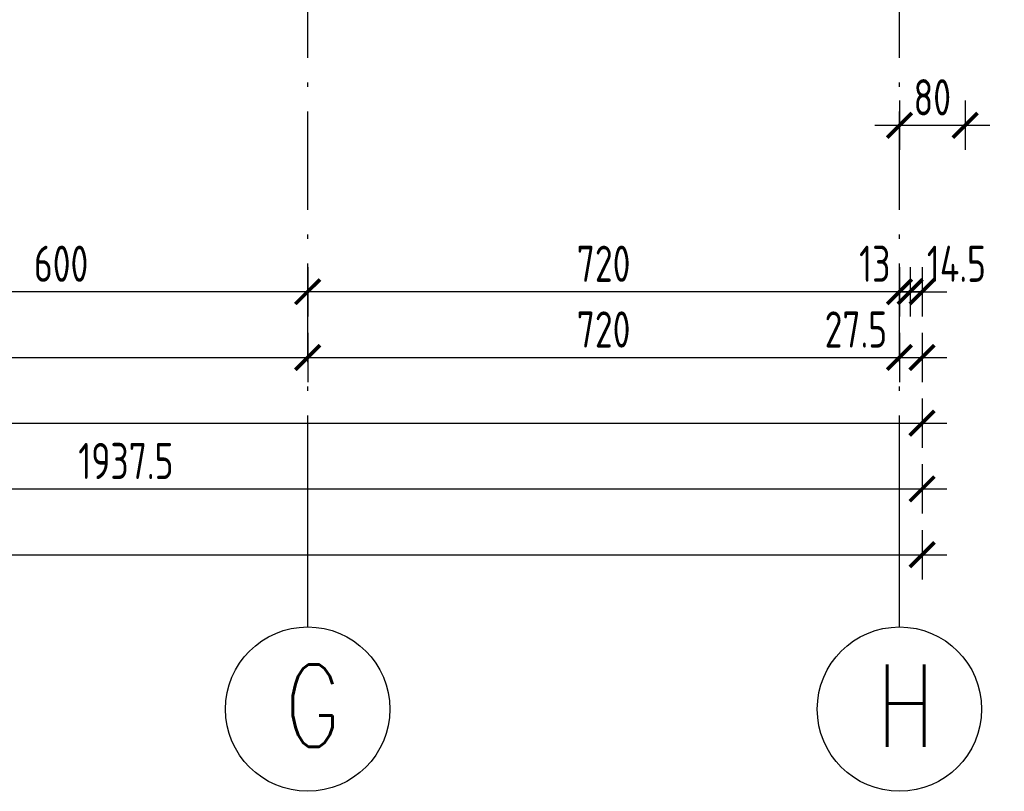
# Model space of a CAD drawing. Extents: x 153948 to 285449, y -89387 to -60195.
# Tile 66 of 100: x 259210 to 260408, y -87017 to -86078. Entities that reach past the tile are written whole.
import ezdxf

# ---------------------------------------------------------------- set-up
doc = ezdxf.new("R2010")
doc.units = 0
doc.header["$LTSCALE"] = 100
doc.header["$MEASUREMENT"] = 0
doc.header["$PDMODE"] = 1
doc.linetypes.add('ACAD_ISO10W100', pattern=[18.5, 12, -3, 0.5, -3])
doc.layers.get('0').update_dxf_attribs({"linetype": 'CONTINUOUS'})
doc.layers.get('DEFPOINTS').update_dxf_attribs({"linetype": 'CONTINUOUS'})
for name, color, linetype in [('OSIE', 8, 'ACAD_ISO10W100'), ('TEXT1', 2, 'CONTINUOUS'), ('WYMIARY', 1, 'CONTINUOUS')]:
    doc.layers.add(name, color=color, linetype=linetype)
doc.styles.add('STYLE2', font='isocp.shx', dxfattribs={"width": 0.8})
doc.styles.add('TXT3', font='SIMPLEX.SHX', dxfattribs={"width": 0.75, "height": 40})
doc.dimstyles.new('KRESKI_100', dxfattribs={"dimscale": 20, "dimtxt": 2.2, "dimasz": 1.5, "dimexe": 1.5, "dimexo": 1.5, "dimgap": 0.6, "dimtad": 1, "dimdec": 1, "dimrnd": 0.5, "dimdsep": 46, "dimtxsty": 'STYLE2', "dimblk1": 'ARCHTICK', "dimblk2": 'ARCHTICK', "dimsah": 1, "dimcen": 2.5, "dimdle": 1.5, "dimclrd": 10, "dimclre": 10, "dimclrt": 15, "dimadec": 0, "dimazin": 0, "dimtfac": 1, "dimtdec": 1, "dimtmove": 1, "dimatfit": 3, "dimldrblk": 'ARCHTICK', "dimfxl": 1.5, "dimfxlon": 1, "dimtolj": 1, "dimtzin": 0, "dimarcsym": 0})

# ---------------------------------------------------------------- blocks, each defined once
blk = doc.blocks.new('_ARCHTICK')
at = {"color": 0, "linetype": 'ByBlock', "const_width": 0.15}
blk.add_lwpolyline([(-0.5, -0.5), (0.5, 0.5)], dxfattribs=at)
blk = doc.blocks.new('*D20')
at = {"layer": 'DEFPOINTS', "color": 0, "ltscale": 0.1, "transparency": 16777216}
for p in [(248692.9, -85703), (260307.9, -85703), (260307.9, -86729)]:
    blk.add_point(p, dxfattribs=at)
at = {"layer": 'WYMIARY', "color": 10, "lineweight": -2, "ltscale": 0.1, "transparency": 16777216}
for p, q in [((248692.9, -86699), (248692.9, -86759)), ((260307.9, -86699), (260307.9, -86759)), ((248662.9, -86729), (260337.9, -86729))]:
    blk.add_line(p, q, dxfattribs=at)
at = {"layer": 'WYMIARY', "color": 10, "lineweight": -2, "ltscale": 0.1, "transparency": 16777216, "xscale": 30, "yscale": 30, "zscale": 30, "rotation": 180}
blk.add_blockref('_ARCHTICK', (248692.9, -86729), dxfattribs=at)
at = {"layer": 'WYMIARY', "color": 10, "lineweight": -2, "ltscale": 0.1, "transparency": 16777216, "xscale": 30, "yscale": 30, "zscale": 30}
blk.add_blockref('_ARCHTICK', (260307.9, -86729), dxfattribs=at)
at = {"layer": 'WYMIARY', "color": 15, "ltscale": 0.1, "transparency": 16777216, "insert": (254500.4, -86695), "char_height": 44, "attachment_point": 5, "style": 'STYLE2'}
blk.add_mtext('\\A1;11615', dxfattribs=at)
blk = doc.blocks.new('*D33')
at = {"layer": 'DEFPOINTS', "color": 0, "ltscale": 0.1, "transparency": 16777216}
for p in [(260307.9, -85703), (258370.4, -86301.9), (260307.9, -86649)]:
    blk.add_point(p, dxfattribs=at)
at = {"layer": 'WYMIARY', "color": 10, "lineweight": -2, "ltscale": 0.1, "transparency": 16777216}
for p, q in [((258370.4, -86619), (258370.4, -86679)), ((260307.9, -86619), (260307.9, -86679)), ((258340.4, -86649), (260337.9, -86649))]:
    blk.add_line(p, q, dxfattribs=at)
at = {"layer": 'WYMIARY', "color": 10, "lineweight": -2, "ltscale": 0.1, "transparency": 16777216, "xscale": 30, "yscale": 30, "zscale": 30, "rotation": 180}
blk.add_blockref('_ARCHTICK', (258370.4, -86649), dxfattribs=at)
at = {"layer": 'WYMIARY', "color": 10, "lineweight": -2, "ltscale": 0.1, "transparency": 16777216, "xscale": 30, "yscale": 30, "zscale": 30}
blk.add_blockref('_ARCHTICK', (260307.9, -86649), dxfattribs=at)
at = {"layer": 'WYMIARY', "color": 15, "ltscale": 0.1, "transparency": 16777216, "insert": (259339.2, -86615), "char_height": 44, "attachment_point": 5, "style": 'STYLE2'}
blk.add_mtext('\\A1;1937.5', dxfattribs=at)
blk = doc.blocks.new('*D40')
at = {"layer": 'DEFPOINTS', "color": 0, "ltscale": 0.1, "transparency": 16777216}
for p in [(255925.4, -85703), (260307.9, -85703), (260307.9, -86569)]:
    blk.add_point(p, dxfattribs=at)
at = {"layer": 'WYMIARY', "color": 10, "lineweight": -2, "ltscale": 0.1, "transparency": 16777216}
for p, q in [((255925.4, -86539), (255925.4, -86599)), ((260307.9, -86539), (260307.9, -86599)), ((255895.4, -86569), (260337.9, -86569))]:
    blk.add_line(p, q, dxfattribs=at)
at = {"layer": 'WYMIARY', "color": 10, "lineweight": -2, "ltscale": 0.1, "transparency": 16777216, "xscale": 30, "yscale": 30, "zscale": 30, "rotation": 180}
blk.add_blockref('_ARCHTICK', (255925.4, -86569), dxfattribs=at)
at = {"layer": 'WYMIARY', "color": 10, "lineweight": -2, "ltscale": 0.1, "transparency": 16777216, "xscale": 30, "yscale": 30, "zscale": 30}
blk.add_blockref('_ARCHTICK', (260307.9, -86569), dxfattribs=at)
at = {"layer": 'WYMIARY', "color": 15, "ltscale": 0.1, "transparency": 16777216, "insert": (258116.7, -86535), "char_height": 44, "attachment_point": 5, "style": 'STYLE2'}
blk.add_mtext('\\A1;4382.5', dxfattribs=at)
blk = doc.blocks.new('*D48')
at = {"layer": 'DEFPOINTS', "color": 0, "ltscale": 0.1, "transparency": 16777216}
for p in [(257760.4, -86409), (259560.4, -86409), (259560.4, -86489)]:
    blk.add_point(p, dxfattribs=at)
at = {"layer": 'WYMIARY', "color": 10, "lineweight": -2, "ltscale": 0.1, "transparency": 16777216}
for p, q in [((257760.4, -86459), (257760.4, -86519)), ((259560.4, -86459), (259560.4, -86519)), ((257730.4, -86489), (259590.4, -86489))]:
    blk.add_line(p, q, dxfattribs=at)
at = {"layer": 'WYMIARY', "color": 10, "lineweight": -2, "ltscale": 0.1, "transparency": 16777216, "xscale": 30, "yscale": 30, "zscale": 30, "rotation": 180}
blk.add_blockref('_ARCHTICK', (257760.4, -86489), dxfattribs=at)
at = {"layer": 'WYMIARY', "color": 10, "lineweight": -2, "ltscale": 0.1, "transparency": 16777216, "xscale": 30, "yscale": 30, "zscale": 30}
blk.add_blockref('_ARCHTICK', (259560.4, -86489), dxfattribs=at)
at = {"layer": 'WYMIARY', "color": 15, "ltscale": 0.1, "transparency": 16777216, "insert": (258660.4, -86455), "char_height": 44, "attachment_point": 5, "style": 'STYLE2'}
blk.add_mtext('\\A1;1800', dxfattribs=at)
blk = doc.blocks.new('*D49')
at = {"layer": 'DEFPOINTS', "color": 0, "ltscale": 0.1, "transparency": 16777216}
for p in [(259560.4, -86409), (260280.4, -86409), (260280.4, -86489)]:
    blk.add_point(p, dxfattribs=at)
at = {"layer": 'WYMIARY', "color": 10, "lineweight": -2, "ltscale": 0.1, "transparency": 16777216}
for p, q in [((259560.4, -86459), (259560.4, -86519)), ((260280.4, -86459), (260280.4, -86519)), ((259530.4, -86489), (260310.4, -86489))]:
    blk.add_line(p, q, dxfattribs=at)
at = {"layer": 'WYMIARY', "color": 10, "lineweight": -2, "ltscale": 0.1, "transparency": 16777216, "xscale": 30, "yscale": 30, "zscale": 30, "rotation": 180}
blk.add_blockref('_ARCHTICK', (259560.4, -86489), dxfattribs=at)
at = {"layer": 'WYMIARY', "color": 10, "lineweight": -2, "ltscale": 0.1, "transparency": 16777216, "xscale": 30, "yscale": 30, "zscale": 30}
blk.add_blockref('_ARCHTICK', (260280.4, -86489), dxfattribs=at)
at = {"layer": 'WYMIARY', "color": 15, "ltscale": 0.1, "transparency": 16777216, "insert": (259920.4, -86455), "char_height": 44, "attachment_point": 5, "style": 'STYLE2'}
blk.add_mtext('\\A1;720', dxfattribs=at)
blk = doc.blocks.new('*D50')
at = {"layer": 'DEFPOINTS', "color": 0, "ltscale": 0.1, "transparency": 16777216}
for p in [(260280.4, -86409), (260307.9, -86409), (260307.9, -86489)]:
    blk.add_point(p, dxfattribs=at)
at = {"layer": 'WYMIARY', "color": 10, "lineweight": -2, "ltscale": 0.1, "transparency": 16777216}
for p, q in [((260280.4, -86459), (260280.4, -86519)), ((260307.9, -86459), (260307.9, -86519)), ((260250.4, -86489), (260337.9, -86489))]:
    blk.add_line(p, q, dxfattribs=at)
at = {"layer": 'WYMIARY', "color": 10, "lineweight": -2, "ltscale": 0.1, "transparency": 16777216, "xscale": 30, "yscale": 30, "zscale": 30, "rotation": 180}
blk.add_blockref('_ARCHTICK', (260280.4, -86489), dxfattribs=at)
at = {"layer": 'WYMIARY', "color": 10, "lineweight": -2, "ltscale": 0.1, "transparency": 16777216, "xscale": 30, "yscale": 30, "zscale": 30}
blk.add_blockref('_ARCHTICK', (260307.9, -86489), dxfattribs=at)
at = {"layer": 'WYMIARY', "color": 15, "ltscale": 0.1, "transparency": 16777216, "insert": (260227.4, -86455), "char_height": 44, "attachment_point": 5, "style": 'STYLE2'}
blk.add_mtext('\\A1;27.5', dxfattribs=at)
blk = doc.blocks.new('*D51')
at = {"layer": 'DEFPOINTS', "color": 0, "ltscale": 0.1, "transparency": 16777216}
for p in [(259560.4, -86329), (260280.4, -86329), (259560.4, -86409)]:
    blk.add_point(p, dxfattribs=at)
at = {"layer": 'WYMIARY', "color": 10, "lineweight": -2, "ltscale": 0.1, "transparency": 16777216}
for p, q in [((259560.4, -86379), (259560.4, -86439)), ((260280.4, -86379), (260280.4, -86439)), ((260310.4, -86409), (259530.4, -86409))]:
    blk.add_line(p, q, dxfattribs=at)
at = {"layer": 'WYMIARY', "color": 10, "lineweight": -2, "ltscale": 0.1, "transparency": 16777216, "xscale": 30, "yscale": 30, "zscale": 30, "rotation": 180}
blk.add_blockref('_ARCHTICK', (259560.4, -86409), dxfattribs=at)
at = {"layer": 'WYMIARY', "color": 10, "lineweight": -2, "ltscale": 0.1, "transparency": 16777216, "xscale": 30, "yscale": 30, "zscale": 30}
blk.add_blockref('_ARCHTICK', (260280.4, -86409), dxfattribs=at)
at = {"layer": 'WYMIARY', "color": 15, "ltscale": 0.1, "transparency": 16777216, "insert": (259920.4, -86375), "char_height": 44, "attachment_point": 5, "style": 'STYLE2'}
blk.add_mtext('\\A1;720', dxfattribs=at)
blk = doc.blocks.new('*D52')
at = {"layer": 'DEFPOINTS', "color": 0, "ltscale": 0.1, "transparency": 16777216}
for p in [(258960.4, -86329), (259560.4, -86329), (258960.4, -86409)]:
    blk.add_point(p, dxfattribs=at)
at = {"layer": 'WYMIARY', "color": 10, "lineweight": -2, "ltscale": 0.1, "transparency": 16777216}
for p, q in [((258960.4, -86379), (258960.4, -86439)), ((259560.4, -86379), (259560.4, -86439)), ((259590.4, -86409), (258930.4, -86409))]:
    blk.add_line(p, q, dxfattribs=at)
at = {"layer": 'WYMIARY', "color": 10, "lineweight": -2, "ltscale": 0.1, "transparency": 16777216, "xscale": 30, "yscale": 30, "zscale": 30, "rotation": 180}
blk.add_blockref('_ARCHTICK', (258960.4, -86409), dxfattribs=at)
at = {"layer": 'WYMIARY', "color": 10, "lineweight": -2, "ltscale": 0.1, "transparency": 16777216, "xscale": 30, "yscale": 30, "zscale": 30}
blk.add_blockref('_ARCHTICK', (259560.4, -86409), dxfattribs=at)
at = {"layer": 'WYMIARY', "color": 15, "ltscale": 0.1, "transparency": 16777216, "insert": (259260.4, -86375), "char_height": 44, "attachment_point": 5, "style": 'STYLE2'}
blk.add_mtext('\\A1;600', dxfattribs=at)
blk = doc.blocks.new('*D75')
at = {"layer": 'DEFPOINTS', "color": 0, "ltscale": 0.1, "transparency": 16777216}
for p in [(260280.4, -86329), (260293.4, -86329), (260293.4, -86409)]:
    blk.add_point(p, dxfattribs=at)
at = {"layer": 'WYMIARY', "color": 10, "lineweight": -2, "ltscale": 0.1, "transparency": 16777216}
for p, q in [((260280.4, -86379), (260280.4, -86439)), ((260293.4, -86379), (260293.4, -86439)), ((260280.4, -86409), (260250.4, -86409)), ((260280.4, -86409), (260293.4, -86409)), ((260293.4, -86409), (260323.4, -86409))]:
    blk.add_line(p, q, dxfattribs=at)
at = {"layer": 'WYMIARY', "color": 10, "lineweight": -2, "ltscale": 0.1, "transparency": 16777216, "xscale": 30, "yscale": 30, "zscale": 30}
blk.add_blockref('_ARCHTICK', (260280.4, -86409), dxfattribs=at)
at = {"layer": 'WYMIARY', "color": 10, "lineweight": -2, "ltscale": 0.1, "transparency": 16777216, "xscale": 30, "yscale": 30, "zscale": 30, "rotation": 180}
blk.add_blockref('_ARCHTICK', (260293.4, -86409), dxfattribs=at)
at = {"layer": 'WYMIARY', "color": 15, "ltscale": 0.1, "transparency": 16777216, "insert": (260250.4, -86375), "char_height": 44, "attachment_point": 5, "style": 'STYLE2'}
blk.add_mtext('\\A1;13', dxfattribs=at)
blk = doc.blocks.new('*D76')
at = {"layer": 'DEFPOINTS', "color": 0, "ltscale": 0.1, "transparency": 16777216}
for p in [(260293.4, -86329), (260307.9, -86329), (260307.9, -86409)]:
    blk.add_point(p, dxfattribs=at)
at = {"layer": 'WYMIARY', "color": 10, "lineweight": -2, "ltscale": 0.1, "transparency": 16777216}
for p, q in [((260293.4, -86379), (260293.4, -86439)), ((260307.9, -86379), (260307.9, -86439)), ((260293.4, -86409), (260263.4, -86409)), ((260293.4, -86409), (260307.9, -86409)), ((260307.9, -86409), (260337.9, -86409))]:
    blk.add_line(p, q, dxfattribs=at)
at = {"layer": 'WYMIARY', "color": 10, "lineweight": -2, "ltscale": 0.1, "transparency": 16777216, "xscale": 30, "yscale": 30, "zscale": 30}
blk.add_blockref('_ARCHTICK', (260293.4, -86409), dxfattribs=at)
at = {"layer": 'WYMIARY', "color": 10, "lineweight": -2, "ltscale": 0.1, "transparency": 16777216, "xscale": 30, "yscale": 30, "zscale": 30, "rotation": 180}
blk.add_blockref('_ARCHTICK', (260307.9, -86409), dxfattribs=at)
at = {"layer": 'WYMIARY', "color": 15, "ltscale": 0.1, "transparency": 16777216, "insert": (260349.7, -86375), "char_height": 44, "attachment_point": 5, "style": 'STYLE2'}
blk.add_mtext('\\A1;14.5', dxfattribs=at)
blk = doc.blocks.new('*D375')
at = {"layer": 'DEFPOINTS', "color": 0, "ltscale": 0.1, "transparency": 16777216}
for p in [(260280.4, -86119), (260360.4, -86119), (260360.4, -86206.5)]:
    blk.add_point(p, dxfattribs=at)
at = {"layer": 'WYMIARY', "color": 10, "lineweight": -2, "ltscale": 0.1, "transparency": 16777216}
for p, q in [((260280.4, -86176.5), (260280.4, -86236.5)), ((260360.4, -86176.5), (260360.4, -86236.5)), ((260250.4, -86206.5), (260390.4, -86206.5))]:
    blk.add_line(p, q, dxfattribs=at)
at = {"layer": 'WYMIARY', "color": 10, "lineweight": -2, "ltscale": 0.1, "transparency": 16777216, "xscale": 30, "yscale": 30, "zscale": 30, "rotation": 180}
blk.add_blockref('_ARCHTICK', (260280.4, -86206.5), dxfattribs=at)
at = {"layer": 'WYMIARY', "color": 10, "lineweight": -2, "ltscale": 0.1, "transparency": 16777216, "xscale": 30, "yscale": 30, "zscale": 30}
blk.add_blockref('_ARCHTICK', (260360.4, -86206.5), dxfattribs=at)
at = {"layer": 'WYMIARY', "color": 15, "ltscale": 0.1, "transparency": 16777216, "insert": (260320.4, -86172.5), "char_height": 44, "attachment_point": 5, "style": 'STYLE2'}
blk.add_mtext('\\A1;80', dxfattribs=at)

msp = doc.modelspace()

# ---------------------------------------------------------------- linework, layer by layer
at = {"layer": 'OSIE', "ltscale": 0.1}
for p, q in [((259560.4, -86679.55), (259560.4, -73374.65)), ((260280.4, -86679.55), (260280.4, -73374.65))]:
    msp.add_line(p, q, dxfattribs=at)
at = {"layer": 'TEXT1'}
for p, q in [((259560.4, -86816.91), (259560.4, -86679.55)), ((260280.4, -86816.91), (260280.4, -86679.55))]:
    msp.add_line(p, q, dxfattribs=at)
for centre in [(259560.4, -86916.91), (260280.4, -86916.91)]:
    msp.add_circle(centre, 100, dxfattribs=at)

# ---------------------------------------------------------------- texts
at = {"layer": 'TEXT1', "style": 'TXT3', "width": 0.75}
for s, p in [('G', (259532.56, -86962.64)), ('H', (260252.56, -86962.64))]:
    msp.add_text(s, height=100, dxfattribs=at).set_placement(p)

# ---------------------------------------------------------------- dimensions: what is measured, and where the dimension line sits
at = {"layer": 'WYMIARY', "ltscale": 0.1}
for base, p1, p2, picture, middle in [((260307.9, -86729.04), (248692.9, -85703.05), (260307.9, -85703.05), '*D20', (254500.4, -86695.04)), ((260307.9, -86569.04), (255925.4, -85703.05), (260307.9, -85703.05), '*D40', (258116.65, -86535.04)), ((260307.9, -86649.04), (258370.4, -86301.85), (260307.9, -85703.05), '*D33', (259339.15, -86615.04)), ((260360.4, -86206.47), (260280.4, -86119.05), (260360.4, -86119.05), '*D375', (260320.4, -86172.47)), ((258960.4, -86409.04), (259560.4, -86329.04), (258960.4, -86329.04), '*D52', (259260.4, -86375.04)), ((259560.4, -86409.04), (260280.4, -86329.04), (259560.4, -86329.04), '*D51', (259920.4, -86375.04)), ((259560.4, -86489.04), (257760.4, -86409.04), (259560.4, -86409.04), '*D48', (258660.4, -86455.04)), ((260280.4, -86489.04), (259560.4, -86409.04), (260280.4, -86409.04), '*D49', (259920.4, -86455.04))]:
    dim = msp.add_linear_dim(base=base, p1=p1, p2=p2, dimstyle='KRESKI_100', dxfattribs=at)
    dim.commit()
    dim.dimension.update_dxf_attribs({"geometry": picture, "text_midpoint": middle})
for base, p1, p2, picture, middle in [((260293.4, -86409.04), (260280.4, -86329.04), (260293.4, -86329.04), '*D75', (260250.4, -86409.04)), ((260307.9, -86409.04), (260293.4, -86329.04), (260307.9, -86329.04), '*D76', (260349.67, -86409.04)), ((260307.9, -86489.04), (260280.4, -86409.04), (260307.9, -86409.04), '*D50', (260227.38, -86489.04))]:
    dim = msp.add_linear_dim(base=base, p1=p1, p2=p2, dimstyle='KRESKI_100', dxfattribs=at)
    dim.commit()
    dim.dimension.update_dxf_attribs({"geometry": picture, "text_midpoint": middle, "dimtype": 160})

doc.saveas('drawing.dxf')
